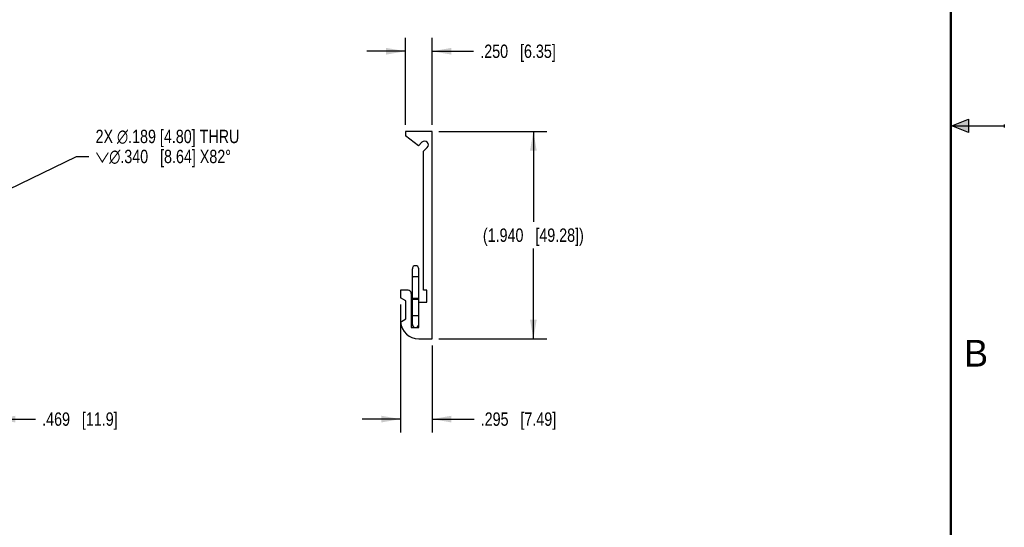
# Model space of a CAD drawing. Header units: inches. Extents: x 0 to 22, y 0 to 17.
# Tile 9 of 10: x 12.8 to 22, y 4.7 to 9.5. Entities that reach past the tile are written whole.
import ezdxf

# ---------------------------------------------------------------- set-up
doc = ezdxf.new("R2010")
doc.units = ezdxf.units.IN
doc.header["$LTSCALE"] = 1.21
doc.header["$MEASUREMENT"] = 0
doc.layers.get('0').update_dxf_attribs({"linetype": 'CONTINUOUS'})
doc.layers.add('02___PRT_ALL_AXES', color=7, linetype='CONTINUOUS')
doc.layers.add('DIMENSIONS', color=7, linetype='CONTINUOUS')
doc.styles.get("Standard").update_dxf_attribs({"font": 'txt', "width": 0.8})
doc.styles.add('TEXTSTYLE_2', font='txt')
doc.dimstyles.new('DIMSTYLE_1', dxfattribs={"dimtxt": 0.125, "dimasz": 0.18, "dimexe": 0.125, "dimexo": 0.0625, "dimgap": 0.0625, "dimtad": 0, "dimtih": 1, "dimtoh": 1, "dimdec": 3, "dimzin": 4, "dimdsep": 46, "dimtxsty": 'STANDARD', "dimblk": '_FILLED', "dimblk1": '_FILLED', "dimblk2": '_FILLED', "dimcen": 0.09, "dimadec": 0, "dimazin": 0, "dimtp": 0.001, "dimtm": 0.001, "dimtfac": 1, "dimtdec": 3, "dimtofl": 0, "dimtmove": 0, "dimatfit": 3, "dimldrblk": '_FILLED', "dimfxl": 1, "dimtolj": 1, "dimtzin": 4, "dimarcsym": 0})
doc.dimstyles.new('DIMSTYLE_2', dxfattribs={"dimtxt": 0.125, "dimasz": 0.18, "dimexe": 0.125, "dimexo": 0.0625, "dimgap": 0.09, "dimtad": 0, "dimtih": 1, "dimtoh": 1, "dimdec": 3, "dimzin": 4, "dimdsep": 46, "dimtxsty": 'STANDARD', "dimblk": '_FILLED', "dimblk1": '_FILLED', "dimblk2": '_FILLED', "dimcen": 0.09, "dimadec": 0, "dimazin": 0, "dimtp": 0.001, "dimtm": 0.001, "dimtfac": 1, "dimtdec": 3, "dimtmove": 0, "dimatfit": 2, "dimldrblk": '_FILLED', "dimfxl": 1, "dimtolj": 1, "dimtzin": 4, "dimarcsym": 0})

# ---------------------------------------------------------------- blocks, each defined once
blk = doc.blocks.new('_FILLED')
at = {"color": 0, "linetype": 'BYBLOCK'}
blk.add_solid([(0, 0), (-1, 0.174), (-1, -0.174)], dxfattribs=at)
blk = doc.blocks.new('*D4')
at = {"layer": 'DIMENSIONS', "color": 2, "linetype": 'CONTINUOUS'}
for p, q in [((16.71, 8.4489), (17.7197, 8.4489)), ((17.5947, 8.4489), (17.5947, 7.6039)), ((17.5947, 6.5089), (17.5947, 7.3539)), ((16.71, 6.5089), (17.7197, 6.5089))]:
    blk.add_line(p, q, dxfattribs=at)
at = {"layer": 'DIMENSIONS', "color": 2, "linetype": 'CONTINUOUS', "xscale": 0.18, "yscale": 0.18, "zscale": 0.18}
for p, rotation in [((17.5947, 8.4489), 90), ((17.5947, 6.5089), 270)]:
    blk.add_blockref('_FILLED', p, dxfattribs=dict(at, rotation=rotation))
at = {"layer": 'DIMENSIONS', "color": 2, "linetype": 'CONTINUOUS', "insert": (17.5947, 7.5414), "char_height": 0.125, "width": 1.525, "attachment_point": 2, "line_spacing_factor": 0.9}
blk.add_mtext('(1.940{\\Ftxt.shx;\\W1.000000;\\H0.125000; }[49.28])', dxfattribs=at)
blk = doc.blocks.new('*D6')
at = {"layer": 'DIMENSIONS', "color": 2, "linetype": 'CONTINUOUS'}
for p, q in [((12.1011, 7.3389), (12.1011, 5.6339)), ((12.5696, 6.9014), (12.5696, 5.6339)), ((12.1011, 5.7589), (11.7411, 5.7589)), ((12.5696, 5.7589), (12.9375, 5.7589))]:
    blk.add_line(p, q, dxfattribs=at)
at = {"layer": 'DIMENSIONS', "color": 2, "linetype": 'CONTINUOUS', "xscale": 0.18, "yscale": 0.18, "zscale": 0.18}
blk.add_blockref('_FILLED', (12.1011, 5.7589), dxfattribs=at)
at = {"layer": 'DIMENSIONS', "color": 2, "linetype": 'CONTINUOUS', "xscale": 0.18, "yscale": 0.18, "zscale": 0.18, "rotation": 180}
blk.add_blockref('_FILLED', (12.5696, 5.7589), dxfattribs=at)
at = {"layer": 'DIMENSIONS', "color": 2, "linetype": 'CONTINUOUS', "insert": (13, 5.8214), "char_height": 0.125, "width": 1.125, "attachment_point": 1, "line_spacing_factor": 0.9}
blk.add_mtext('.469{\\Ftxt.shx;\\W1.000000;\\H0.125000; }[11.9]', dxfattribs=at)
blk = doc.blocks.new('*D7')
at = {"layer": 'DIMENSIONS', "color": 2, "linetype": 'CONTINUOUS'}
for p, q in [((16.3525, 6.8314), (16.3525, 5.6339)), ((16.6475, 6.4464), (16.6475, 5.6339)), ((16.3525, 5.7589), (15.9925, 5.7589)), ((16.6475, 5.7589), (17.0396, 5.7589))]:
    blk.add_line(p, q, dxfattribs=at)
at = {"layer": 'DIMENSIONS', "color": 2, "linetype": 'CONTINUOUS', "xscale": 0.18, "yscale": 0.18, "zscale": 0.18}
blk.add_blockref('_FILLED', (16.3525, 5.7589), dxfattribs=at)
at = {"layer": 'DIMENSIONS', "color": 2, "linetype": 'CONTINUOUS', "xscale": 0.18, "yscale": 0.18, "zscale": 0.18, "rotation": 180}
blk.add_blockref('_FILLED', (16.6475, 5.7589), dxfattribs=at)
at = {"layer": 'DIMENSIONS', "color": 2, "linetype": 'CONTINUOUS', "insert": (17.1021, 5.8214), "char_height": 0.125, "width": 1.125, "attachment_point": 1, "line_spacing_factor": 0.9}
blk.add_mtext('.295{\\Ftxt.shx;\\W1.000000;\\H0.125000; }[7.49]', dxfattribs=at)
blk = doc.blocks.new('*D8')
at = {"layer": 'DIMENSIONS', "color": 2, "linetype": 'CONTINUOUS'}
for p, q in [((16.3975, 8.5114), (16.3975, 9.3239)), ((16.6475, 8.5114), (16.6475, 9.3239)), ((16.3975, 9.1989), (16.0375, 9.1989)), ((16.6475, 9.1989), (17.0356, 9.1989))]:
    blk.add_line(p, q, dxfattribs=at)
at = {"layer": 'DIMENSIONS', "color": 2, "linetype": 'CONTINUOUS', "xscale": 0.18, "yscale": 0.18, "zscale": 0.18}
blk.add_blockref('_FILLED', (16.3975, 9.1989), dxfattribs=at)
at = {"layer": 'DIMENSIONS', "color": 2, "linetype": 'CONTINUOUS', "xscale": 0.18, "yscale": 0.18, "zscale": 0.18, "rotation": 180}
blk.add_blockref('_FILLED', (16.6475, 9.1989), dxfattribs=at)
at = {"layer": 'DIMENSIONS', "color": 2, "linetype": 'CONTINUOUS', "insert": (17.0981, 9.2614), "char_height": 0.125, "width": 1.125, "attachment_point": 1, "line_spacing_factor": 0.9}
blk.add_mtext('.250{\\Ftxt.shx;\\W1.000000;\\H0.125000; }[6.35]', dxfattribs=at)
blk = doc.blocks.new('*D9')
at = {"layer": 'DIMENSIONS', "color": 2, "linetype": 'CONTINUOUS'}
for p, q in [((12.2539, 7.6954), (13.3196, 8.2148)), ((13.3196, 8.2148), (13.4371, 8.2148))]:
    blk.add_line(p, q, dxfattribs=at)
at = {"layer": 'DIMENSIONS', "color": 2, "linetype": 'CONTINUOUS', "xscale": 0.18, "yscale": 0.18, "zscale": 0.18, "rotation": 205.9840691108}
blk.add_blockref('_FILLED', (12.2539, 7.6954), dxfattribs=at)
at = {"layer": 'DIMENSIONS', "color": 2, "linetype": 'CONTINUOUS', "insert": (13.4996, 8.4648), "char_height": 0.125, "width": 2.077083, "attachment_point": 1, "line_spacing_factor": 0.9}
blk.add_mtext('2X \\Fgdt;{\\Fgdt;n}\\Ftxt;.189 [4.80] THRU\\P\\Fgdt;{\\Fgdt;w}{\\Fgdt;n}\\Ftxt;.340{\\Ftxt.shx;\\W1.000000;\\H0.125000; }[8.64] X82\\Fgdt;{\\Fgdt;~}', dxfattribs=at)

msp = doc.modelspace()

# ---------------------------------------------------------------- hatches: boundary and pattern name
at = {"linetype": 'CONTINUOUS'}
msp.add_hatch(color=2, dxfattribs=at).paths.add_polyline_path([(21.6663, 8.5625), (21.6663, 8.4375), (21.51, 8.5)])

# ---------------------------------------------------------------- linework, layer by layer
at = {"color": 2, "linetype": 'CONTINUOUS'}
for p, q in [((21.51, 8.5), (21.6663, 8.5625)), ((21.51, 8.5), (22, 8.5)), ((21.6663, 8.4375), (21.51, 8.5)), ((21.6663, 8.5625), (21.6663, 8.4375)), ((22, 8.515), (22, 8.485))]:
    msp.add_line(p, q, dxfattribs=at)
at = {"color": 7, "linetype": 'CONTINUOUS'}
for p, q in [((16.3975, 8.4489), (16.3975, 8.4089)), ((16.6475, 8.4489), (16.3975, 8.4489)), ((16.6475, 6.5089), (16.6475, 8.4489)), ((16.463, 6.6444), (16.463, 7.1634)), ((16.522, 6.6444), (16.522, 7.1634)), ((16.4225, 6.9639), (16.3525, 6.9639)), ((16.3525, 6.9639), (16.3525, 6.8939)), ((16.4525, 6.9339), (16.4525, 6.6139)), ((16.5995, 6.9639), (16.5675, 6.9639)), ((16.5995, 6.8539), (16.5995, 6.9639)), ((16.4005, 6.8639), (16.3525, 6.8939)), ((16.4005, 6.6959), (16.4005, 6.8639)), ((16.5225, 6.8539), (16.5995, 6.8539)), ((16.5225, 6.6139), (16.5225, 6.8539)), ((16.353, 6.6662), (16.4005, 6.6959)), ((16.4525, 6.6139), (16.5225, 6.6139)), ((16.5225, 6.5089), (16.6475, 6.5089))]:
    msp.add_line(p, q, dxfattribs=at)
at = {"color": 7, "linetype": 'CONTINUOUS', "const_width": 0.02}
msp.add_lwpolyline([(21.5, 0.5), (21.5, 16.5)], dxfattribs=at)
at = {"color": 7, "linetype": 'CONTINUOUS'}
for centre, radius, start, end in [((16.4925, 7.1635), 0.0295, 0, 180), ((16.4225, 6.9339), 0.03, 0, 90), ((16.5225, 6.6789), 0.17, 184.28532, 270), ((16.4925, 6.6444), 0.0295, 180, 360)]:
    msp.add_arc(centre, radius, start, end, dxfattribs=at)
for points, knots in [([(16.463, 7.0864), (16.463, 7.0865), (16.463, 7.0868), (16.4631, 7.0871), (16.4633, 7.0875), (16.4637, 7.0879), (16.4643, 7.0885), (16.4653, 7.0892), (16.4665, 7.0898), (16.468, 7.0904), (16.4698, 7.0909), (16.4717, 7.0915), (16.4738, 7.0919), (16.4762, 7.0923), (16.4786, 7.0927), (16.4822, 7.0931), (16.4868, 7.0934), (16.4906, 7.0935), (16.4925, 7.0935)], [0, 0, 0, 0, 0.011128, 0.02268, 0.03503, 0.048474, 0.079441, 0.11677, 0.160872, 0.211778, 0.269344, 0.333221, 0.402906, 0.477858, 0.557474, 0.64108, 0.817413, 1, 1, 1, 1]), ([(16.4925, 7.0935), (16.4944, 7.0935), (16.4982, 7.0934), (16.5028, 7.0931), (16.5064, 7.0927), (16.5088, 7.0923), (16.5112, 7.0919), (16.5133, 7.0915), (16.5152, 7.0909), (16.517, 7.0904), (16.5185, 7.0898), (16.5197, 7.0892), (16.5207, 7.0885), (16.5213, 7.0879), (16.5217, 7.0875), (16.5219, 7.0871), (16.522, 7.0868), (16.522, 7.0865), (16.522, 7.0864)], [0, 0, 0, 0, 0.182587, 0.35892, 0.442526, 0.522142, 0.597094, 0.666779, 0.730656, 0.788222, 0.839128, 0.88323, 0.920559, 0.951526, 0.96497, 0.97732, 0.988872, 1, 1, 1, 1]), ([(16.463, 6.8839), (16.463, 6.884), (16.463, 6.8843), (16.4631, 6.8846), (16.4633, 6.885), (16.4637, 6.8855), (16.4643, 6.8861), (16.4653, 6.8867), (16.4665, 6.8873), (16.468, 6.8879), (16.4698, 6.8885), (16.4717, 6.889), (16.4738, 6.8895), (16.4762, 6.8899), (16.4786, 6.8902), (16.4822, 6.8906), (16.4868, 6.891), (16.4906, 6.891), (16.4925, 6.891)], [0, 0, 0, 0, 0.011128, 0.02268, 0.03503, 0.048474, 0.079441, 0.11677, 0.160872, 0.211778, 0.269344, 0.333221, 0.402906, 0.477858, 0.557474, 0.64108, 0.817413, 1, 1, 1, 1]), ([(16.4925, 6.8768), (16.4906, 6.8768), (16.4868, 6.8769), (16.4822, 6.8772), (16.4786, 6.8776), (16.4762, 6.878), (16.4738, 6.8784), (16.4717, 6.8789), (16.4698, 6.8794), (16.468, 6.8799), (16.4665, 6.8805), (16.4653, 6.8812), (16.4643, 6.8818), (16.4637, 6.8824), (16.4633, 6.8829), (16.4631, 6.8832), (16.463, 6.8836), (16.463, 6.8838), (16.463, 6.8839)], [0, 0, 0, 0, 0.182587, 0.35892, 0.442526, 0.522142, 0.597094, 0.666779, 0.730656, 0.788222, 0.839128, 0.88323, 0.920559, 0.951526, 0.96497, 0.97732, 0.988872, 1, 1, 1, 1]), ([(16.4925, 6.891), (16.4944, 6.891), (16.4982, 6.891), (16.5028, 6.8906), (16.5064, 6.8902), (16.5088, 6.8899), (16.5112, 6.8895), (16.5133, 6.889), (16.5152, 6.8885), (16.517, 6.8879), (16.5185, 6.8873), (16.5197, 6.8867), (16.5207, 6.8861), (16.5213, 6.8855), (16.5217, 6.885), (16.5219, 6.8846), (16.522, 6.8843), (16.522, 6.884), (16.522, 6.8839)], [0, 0, 0, 0, 0.182587, 0.35892, 0.442526, 0.522142, 0.597094, 0.666779, 0.730656, 0.788222, 0.839128, 0.88323, 0.920559, 0.951526, 0.96497, 0.97732, 0.988872, 1, 1, 1, 1]), ([(16.522, 6.8839), (16.522, 6.8838), (16.522, 6.8836), (16.5219, 6.8832), (16.5217, 6.8829), (16.5213, 6.8824), (16.5207, 6.8818), (16.5197, 6.8812), (16.5185, 6.8805), (16.517, 6.8799), (16.5152, 6.8794), (16.5133, 6.8789), (16.5112, 6.8784), (16.5088, 6.878), (16.5064, 6.8776), (16.5028, 6.8772), (16.4982, 6.8769), (16.4944, 6.8768), (16.4925, 6.8768)], [0, 0, 0, 0, 0.011128, 0.02268, 0.03503, 0.048474, 0.079441, 0.11677, 0.160872, 0.211778, 0.269344, 0.333221, 0.402906, 0.477858, 0.557474, 0.64108, 0.817413, 1, 1, 1, 1]), ([(16.4925, 6.7232), (16.4906, 6.7232), (16.4868, 6.7232), (16.4822, 6.7235), (16.4786, 6.7238), (16.4762, 6.724), (16.4738, 6.7243), (16.4717, 6.7247), (16.4698, 6.725), (16.468, 6.7254), (16.4666, 6.7258), (16.4653, 6.7263), (16.4644, 6.7267), (16.4639, 6.727), (16.4636, 6.7273), (16.4633, 6.7275), (16.4631, 6.7278), (16.463, 6.728), (16.463, 6.7282), (16.463, 6.7283)], [0, 0, 0, 0, 0.187468, 0.368309, 0.453897, 0.535251, 0.611642, 0.682413, 0.746958, 0.804701, 0.855196, 0.898184, 0.933528, 0.94838, 0.961445, 0.972859, 0.98284, 0.991725, 1, 1, 1, 1]), ([(16.522, 6.7283), (16.522, 6.7282), (16.522, 6.728), (16.5219, 6.7278), (16.5217, 6.7275), (16.5214, 6.7273), (16.5211, 6.727), (16.5206, 6.7267), (16.5197, 6.7263), (16.5184, 6.7258), (16.517, 6.7254), (16.5152, 6.725), (16.5133, 6.7247), (16.5112, 6.7243), (16.5088, 6.724), (16.5064, 6.7238), (16.5028, 6.7235), (16.4982, 6.7232), (16.4944, 6.7232), (16.4925, 6.7232)], [0, 0, 0, 0, 0.008275, 0.01716, 0.027141, 0.038555, 0.05162, 0.066472, 0.101816, 0.144804, 0.195299, 0.253042, 0.317587, 0.388358, 0.464749, 0.546103, 0.631691, 0.812532, 1, 1, 1, 1])]:
    msp.add_open_spline(points, degree=3, knots=knots, dxfattribs=at)
at = {"layer": '02___PRT_ALL_AXES', "color": 7, "linetype": 'CONTINUOUS'}
for p, q in [((16.5199, 8.3159), (16.3975, 8.4089)), ((16.5528, 8.3487), (16.5199, 8.3159)), ((16.5675, 8.2644), (16.6022, 8.2992)), ((16.5675, 6.9639), (16.5675, 8.2644))]:
    msp.add_line(p, q, dxfattribs=at)
msp.add_arc((16.5775, 8.3239), 0.035, 315, 135, dxfattribs=at)

# ---------------------------------------------------------------- texts
at = {"color": 2, "linetype": 'CONTINUOUS', "insert": (21.625, 6.5), "char_height": 0.25, "width": 0.25, "attachment_point": 1, "line_spacing_factor": 0.9, "style": 'TEXTSTYLE_2'}
msp.add_mtext('B', dxfattribs=at)

# ---------------------------------------------------------------- dimensions: what is measured, and where the dimension line sits
at = {"layer": 'DIMENSIONS', "color": 2, "linetype": 'CONTINUOUS'}
for base, p1, p2, picture, middle in [((16.3975, 9.1989), (16.6475, 8.4489), (16.3975, 8.4489), '*D8', (17.6606, 9.1989)), ((16.3525, 5.7589), (16.6475, 6.5089), (16.3525, 6.8939), '*D7', (17.6646, 5.7589))]:
    dim = msp.add_linear_dim(base=base, p1=p1, p2=p2, angle=180, dimstyle='DIMSTYLE_1', dxfattribs=at)
    dim.commit()
    dim.dimension.update_dxf_attribs({"geometry": picture, "text_midpoint": middle, "dimtype": 160})
dim = msp.add_diameter_dim_2p(p1=(12.2539, 7.6954), p2=(11.9483, 7.5465), text='2X %%c.189 [4.80] THRU\\P{\\Fgdt;w}%%c<> X82%%d', dimstyle='DIMSTYLE_2', override={"dimpost": '<>'}, dxfattribs=at)
dim.commit()
dim.dimension.update_dxf_attribs({"geometry": '*D9', "text_midpoint": (14.5382, 8.3086), "dimtype": 163})
dim = msp.add_linear_dim(base=(17.5947, 6.5089), p1=(16.6475, 8.4489), p2=(16.6475, 6.5089), angle=270, text='(<>)', dimstyle='DIMSTYLE_1', dxfattribs=at)
dim.commit()
dim.dimension.update_dxf_attribs({"geometry": '*D4', "text_midpoint": (17.5947, 7.4789), "dimtype": 160})
dim = msp.add_linear_dim(base=(12.56963, 5.75893), p1=(12.10112, 7.40143), p2=(12.56963, 6.96393), dimstyle='DIMSTYLE_1', dxfattribs=at)
dim.commit()
dim.dimension.update_dxf_attribs({"geometry": '*D6', "text_midpoint": (13.56253, 5.75893), "dimtype": 160})

doc.saveas('drawing.dxf')
